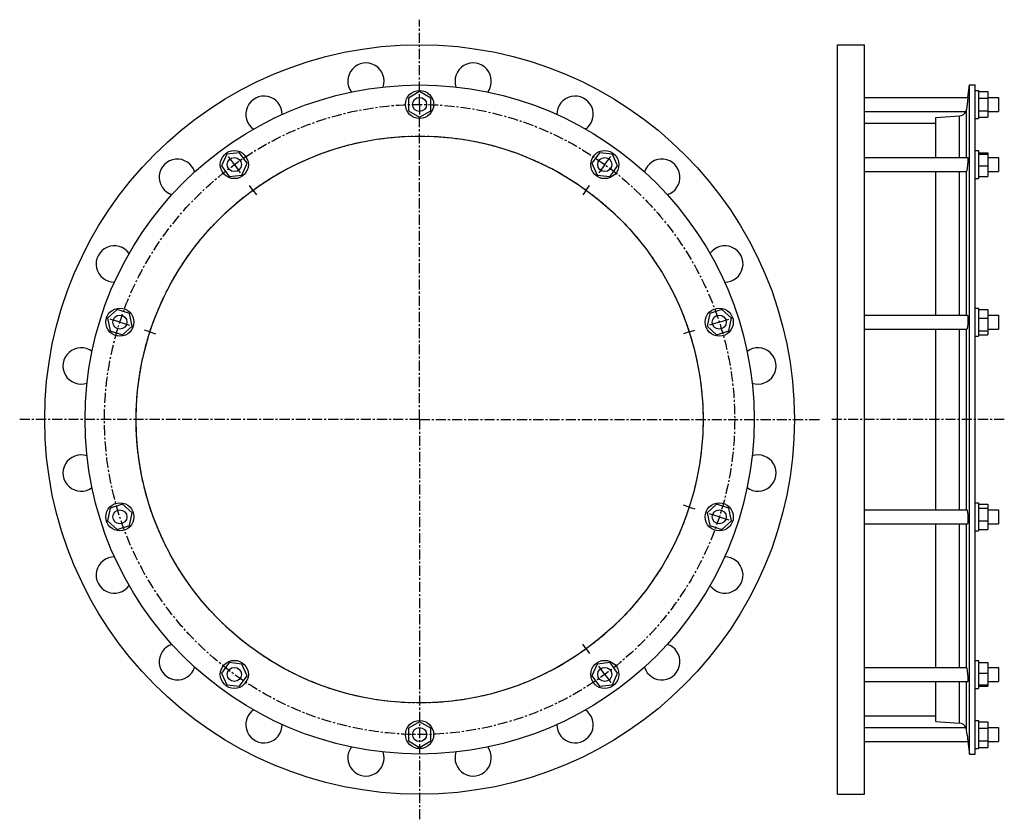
# Model space of a CAD drawing. Header units: millimetres. Extents: x -377 to 463, y -204 to 478.
import ezdxf

# ---------------------------------------------------------------- set-up
doc = ezdxf.new("R2010")
doc.units = ezdxf.units.MM
doc.header["$LTSCALE"] = 23.1
doc.linetypes.add('CENTER', pattern=[0.6, 0.375, -0.075, 0.075, -0.075])
doc.layers.get('0').update_dxf_attribs({"linetype": 'CONTINUOUS'})
doc.layers.add('AXES', color=7, linetype='CONTINUOUS')
doc.layers.add('ROUNDS', color=7, linetype='CONTINUOUS')

msp = doc.modelspace()

# ---------------------------------------------------------------- linework, layer by layer
at = {"color": 7, "linetype": 'Continuous'}
for p, q in [((320.71, -182.87), (320.71, 457.13)), ((320.71, 457.13), (343.71, 457.13)), ((343.71, -182.87), (343.71, 457.13)), ((433.4, -148.47), (433.4, 422.73)), ((433.4, 422.73), (438.16, 422.73)), ((438.16, -148.47), (438.16, 422.73)), ((-36.01, 417.1), (-45.51, 411.62)), ((-26.51, 411.62), (-36.01, 417.1)), ((438.16, 418.13), (441.16, 418.13)), ((441.16, 418.13), (441.16, 394.13)), ((441.16, 417.1), (449.16, 417.1)), ((449.16, 417.1), (449.16, 395.16)), ((-45.51, 411.62), (-45.51, 400.65)), ((-26.51, 400.65), (-26.51, 411.62)), ((441.16, 411.62), (449.16, 411.62)), ((-45.51, 400.65), (-36.01, 395.16)), ((-36.01, 395.16), (-26.51, 400.65)), ((441.16, 400.65), (449.16, 400.65)), ((441.16, 395.16), (449.16, 395.16)), ((343.71, 390.23), (404.82, 390.23)), ((404.82, 360.76), (404.82, 395.01)), ((438.16, 394.13), (441.16, 394.13)), ((-200.58, 363.63), (-205.04, 353.61)), ((-189.67, 364.78), (-200.58, 363.63)), ((-183.22, 355.91), (-189.67, 364.78)), ((117.64, 364.78), (111.19, 355.91)), ((128.55, 363.63), (117.64, 364.78)), ((133.01, 353.61), (128.55, 363.63)), ((438.16, 366.76), (441.16, 366.76)), ((441.16, 366.76), (441.16, 342.76)), ((441.16, 364.78), (449.16, 364.78)), ((441.16, 363.63), (449.16, 363.63)), ((449.16, 364.78), (449.16, 344.74)), ((-205.04, 353.61), (-198.59, 344.74)), ((-187.68, 345.88), (-183.22, 355.91)), ((111.19, 355.91), (115.65, 345.88)), ((126.56, 344.74), (133.01, 353.61)), ((441.16, 353.61), (449.16, 353.61)), ((-198.59, 344.74), (-187.68, 345.88)), ((115.65, 345.88), (126.56, 344.74)), ((404.82, 226.26), (404.82, 348.76)), ((441.16, 344.74), (449.16, 344.74)), ((438.16, 342.76), (441.16, 342.76)), ((-294.13, 230.99), (-302.28, 223.65)), ((-283.7, 227.6), (-294.13, 230.99)), ((-281.42, 216.87), (-283.7, 227.6)), ((211.67, 227.6), (209.39, 216.87)), ((222.1, 230.99), (211.67, 227.6)), ((230.25, 223.65), (222.1, 230.99)), ((438.16, 232.26), (441.16, 232.26)), ((441.16, 232.26), (441.16, 208.26)), ((441.16, 230.99), (449.16, 230.99)), ((449.16, 230.99), (449.16, 209.53)), ((-302.28, 223.65), (-300, 212.92)), ((227.97, 212.92), (230.25, 223.65)), ((441.16, 223.65), (449.16, 223.65)), ((-300, 212.92), (-289.57, 209.53)), ((-289.57, 209.53), (-281.42, 216.87)), ((209.39, 216.87), (217.54, 209.53)), ((217.54, 209.53), (227.97, 212.92)), ((404.82, 60.01), (404.82, 214.26)), ((441.16, 212.92), (449.16, 212.92)), ((438.16, 208.26), (441.16, 208.26)), ((441.16, 209.53), (449.16, 209.53)), ((-300, 61.35), (-302.28, 50.62)), ((-289.57, 64.74), (-300, 61.35)), ((-281.42, 57.4), (-289.57, 64.74)), ((217.54, 64.74), (209.39, 57.4)), ((227.97, 61.35), (217.54, 64.74)), ((230.25, 50.62), (227.97, 61.35)), ((438.16, 66.01), (441.16, 66.01)), ((441.16, 66.01), (441.16, 42.01)), ((441.16, 64.74), (449.16, 64.74)), ((441.16, 61.35), (449.16, 61.35)), ((449.16, 64.74), (449.16, 43.28)), ((-302.28, 50.62), (-294.13, 43.28)), ((-283.7, 46.67), (-281.42, 57.4)), ((209.39, 57.4), (211.67, 46.67)), ((222.1, 43.28), (230.25, 50.62)), ((441.16, 50.62), (449.16, 50.62)), ((-294.13, 43.28), (-283.7, 46.67)), ((211.67, 46.67), (222.1, 43.28)), ((404.82, -74.49), (404.82, 48.01)), ((441.16, 43.28), (449.16, 43.28)), ((438.16, 42.01), (441.16, 42.01)), ((-198.59, -70.47), (-205.04, -79.35)), ((-187.68, -71.62), (-198.59, -70.47)), ((-183.22, -81.64), (-187.68, -71.62)), ((115.65, -71.62), (111.19, -81.64)), ((126.56, -70.47), (115.65, -71.62)), ((133.01, -79.35), (126.56, -70.47)), ((438.16, -68.49), (441.16, -68.49)), ((441.16, -68.49), (441.16, -92.49)), ((441.16, -70.47), (449.16, -70.47)), ((449.16, -70.47), (449.16, -90.51)), ((-205.04, -79.35), (-200.58, -89.37)), ((-189.67, -90.51), (-183.22, -81.64)), ((111.19, -81.64), (117.64, -90.51)), ((128.55, -89.37), (133.01, -79.35)), ((441.16, -79.35), (449.16, -79.35)), ((-200.58, -89.37), (-189.67, -90.51)), ((117.64, -90.51), (128.55, -89.37)), ((404.82, -120.75), (404.82, -86.49)), ((441.16, -89.37), (449.16, -89.37)), ((441.16, -90.51), (449.16, -90.51)), ((438.16, -92.49), (441.16, -92.49)), ((343.71, -115.97), (404.82, -115.97)), ((-36.01, -120.9), (-45.51, -126.38)), ((-26.51, -126.38), (-36.01, -120.9)), ((438.16, -119.87), (441.16, -119.87)), ((441.16, -119.87), (441.16, -143.87)), ((441.16, -120.9), (449.16, -120.9)), ((449.16, -120.9), (449.16, -142.84)), ((-45.51, -126.38), (-45.51, -137.35)), ((-26.51, -137.35), (-26.51, -126.38)), ((441.16, -126.38), (449.16, -126.38)), ((-45.51, -137.35), (-36.01, -142.84)), ((-36.01, -142.84), (-26.51, -137.35)), ((441.16, -137.35), (449.16, -137.35)), ((441.16, -142.84), (449.16, -142.84)), ((433.4, -148.47), (438.16, -148.47)), ((438.16, -143.87), (441.16, -143.87)), ((320.71, -182.87), (343.71, -182.87))]:
    msp.add_line(p, q, dxfattribs=at)
for centre, radius in [((-36.01, 137.13), 320), ((-36.01, 137.13), 285.6), ((-36.01, 406.13), 12), ((-36.01, 137.13), 242), ((-194.13, 354.76), 12), ((122.1, 354.76), 12), ((-291.85, 220.26), 12), ((219.82, 220.26), 12), ((-291.85, 54.01), 12), ((219.82, 54.01), 12), ((-194.13, -80.49), 12), ((122.1, -80.49), 12), ((-36.01, -131.87), 12)]:
    msp.add_circle(centre, radius, dxfattribs=at)
at = {"layer": 'AXES', "color": 7, "linetype": 'CENTER'}
for p, q in [((-36.01, 417.13), (-36.01, 478.49)), ((-36.01, 406.13), (-36.01, 417.13)), ((-36.01, 406.13), (-36.01, 395.13)), ((-36.01, 137.13), (-36.01, 395.13)), ((-194.13, 354.76), (-200.59, 363.66)), ((122.1, 354.76), (128.57, 363.66)), ((-194.13, 354.76), (-187.66, 345.86)), ((122.1, 354.76), (115.63, 345.86)), ((-178.26, 332.92), (-181.2, 336.96)), ((106.23, 332.92), (109.17, 336.96)), ((-178.26, 332.92), (-175.32, 328.87)), ((106.23, 332.92), (103.29, 328.87)), ((-291.85, 220.26), (-302.31, 223.66)), ((-291.85, 220.26), (-281.39, 216.86)), ((219.82, 220.26), (209.36, 216.86)), ((219.82, 220.26), (230.28, 223.66)), ((-266.17, 211.92), (-270.93, 213.46)), ((-266.17, 211.92), (-261.41, 210.37)), ((194.14, 211.92), (189.39, 210.37)), ((194.14, 211.92), (198.9, 213.46)), ((-36.01, 137.13), (-377.37, 137.13)), ((-36.01, 137.13), (-36.01, -204.22)), ((-36.01, 137.13), (305.34, 137.13)), ((463.16, 137.13), (315.71, 137.13)), ((194.14, 62.35), (189.39, 63.9)), ((194.14, 62.35), (198.9, 60.81)), ((219.82, 54.01), (209.36, 57.41)), ((219.82, 54.01), (230.28, 50.61)), ((106.23, -58.65), (103.29, -54.6)), ((106.23, -58.65), (109.17, -62.69)), ((122.1, -80.49), (115.63, -71.59)), ((122.1, -80.49), (128.57, -89.39))]:
    msp.add_line(p, q, dxfattribs=at)
at = {"layer": 'AXES', "color": 7, "linetype": 'Continuous'}
for p, q in [((432.11, 412.13), (433.4, 422.73)), ((343.71, 412.13), (432.11, 412.13)), ((432.11, 412.13), (431.39, 406.13)), ((449.16, 412.13), (458.16, 412.13)), ((458.16, 412.13), (458.16, 400.13)), ((431.65, 408.27), (431.39, 406.13)), ((431.81, 409.55), (431.73, 408.93)), ((343.71, 400.13), (430.41, 400.13)), ((449.16, 400.13), (458.16, 400.13)), ((343.71, 360.76), (431.98, 360.76)), ((449.16, 360.76), (458.16, 360.76)), ((458.16, 360.76), (458.16, 348.76)), ((343.71, 348.76), (430.77, 348.76)), ((449.16, 348.76), (458.16, 348.76)), ((343.71, 226.26), (431.62, 226.26)), ((449.16, 226.26), (458.16, 226.26)), ((458.16, 226.26), (458.16, 214.26)), ((343.71, 214.26), (431.17, 214.26)), ((449.16, 214.26), (458.16, 214.26)), ((343.71, 60.01), (431.17, 60.01)), ((449.16, 60.01), (458.16, 60.01)), ((458.16, 60.01), (458.16, 48.01)), ((343.71, 48.01), (431.62, 48.01)), ((449.16, 48.01), (458.16, 48.01)), ((343.71, -74.49), (430.77, -74.49)), ((449.16, -74.49), (458.16, -74.49)), ((458.16, -74.49), (458.16, -86.49)), ((343.71, -86.49), (431.98, -86.49)), ((449.16, -86.49), (458.16, -86.49)), ((343.71, -125.87), (430.41, -125.87)), ((449.16, -125.87), (458.16, -125.87)), ((458.16, -125.87), (458.16, -137.87)), ((431.39, -131.87), (432.11, -137.87)), ((343.71, -137.87), (432.11, -137.87)), ((431.87, -135.86), (432.03, -137.18)), ((432.03, -137.18), (432.09, -137.69)), ((432.09, -137.69), (433.4, -148.47)), ((449.16, -137.87), (458.16, -137.87))]:
    msp.add_line(p, q, dxfattribs=at)
at = {"layer": 'AXES', "color": 9, "linetype": 'Continuous'}
for p, q in [((430.86, 360.76), (430.86, 401.81)), ((430.86, 226.26), (430.86, 348.82)), ((430.86, 60.01), (430.86, 214.26)), ((430.86, -74.55), (430.86, 48.01)), ((430.86, -127.55), (430.86, -86.49))]:
    msp.add_line(p, q, dxfattribs=at)
at = {"layer": 'AXES', "color": 7, "linetype": 'Continuous'}
for centre in [(-36.01, 406.13), (-194.13, 354.76), (122.1, 354.76), (-291.85, 220.26), (219.82, 220.26), (-291.85, 54.01), (219.82, 54.01), (-194.13, -80.49), (122.1, -80.49), (-36.01, -131.87)]:
    msp.add_circle(centre, 6, dxfattribs=at)
at = {"layer": 'AXES', "color": 7, "linetype": 'CENTER'}
for radius in [269, 242]:
    msp.add_circle((-36.01, 137.13), radius, dxfattribs=at)
at = {"layer": 'AXES', "color": 7, "linetype": 'Continuous'}
for centre, radius, start, end in [((-81.77, 426.03), 15.5, 341.04389, 216.94652), ((9.74, 426.03), 15.5, 323.04389, 198.94652), ((-168.81, 397.75), 15.5, 359.04389, 234.94652), ((96.78, 397.75), 15.5, 305.04389, 180.94652), ((424.55, 402.61), 6.36, 273.55948, 337.05622), ((424.8, 402.56), 6.11, 336.59188, 352.97244), ((-242.84, 343.96), 15.5, 17.04389, 252.94652), ((170.81, 343.96), 15.5, 287.04389, 162.94652), ((-296.63, 269.93), 15.5, 35.04389, 270.94652), ((224.61, 269.93), 15.5, 269.04389, 144.94652), ((-324.91, 182.89), 15.5, 53.04389, 288.94652), ((252.88, 182.89), 15.5, 251.04389, 126.94652), ((-324.91, 91.38), 15.5, 71.04389, 306.94652), ((252.88, 91.38), 15.5, 233.04389, 108.94652), ((-296.63, 4.34), 15.5, 89.04389, 324.94652), ((224.61, 4.34), 15.5, 215.04389, 90.94652), ((-242.84, -69.7), 15.5, 107.04389, 342.94652), ((170.81, -69.7), 15.5, 197.04389, 72.94652), ((-168.81, -123.49), 15.5, 125.04389, 0.94652), ((96.78, -123.49), 15.5, 179.04389, 54.94652), ((424.55, -128.35), 6.36, 22.94378, 86.44052), ((424.8, -128.29), 6.11, 7.02756, 23.40812), ((-1750.82, -397.25), 2198.29, 6.93368, 7.04716), ((-81.77, -151.77), 15.5, 143.04389, 18.94652), ((9.74, -151.77), 15.5, 161.04389, 36.94652)]:
    msp.add_arc(centre, radius, start, end, dxfattribs=at)
for points, knots in [([(431.39, 406.13), (431.34, 405.73), (431.17, 404.29), (430.99, 402.85), (430.86, 401.81)], [0, 0, 0, 0, 0.276892, 1, 1, 1, 1]), ([(431.98, 360.76), (431.99, 360.76), (432, 360.75), (432.02, 360.73), (432.04, 360.69), (432.05, 360.62), (432.07, 360.52), (432.09, 360.4), (432.1, 360.25), (432.11, 360.07), (432.11, 359.78), (432.11, 359.36), (432.1, 358.8), (432.07, 358.16), (432.02, 357.19), (431.93, 355.89), (431.78, 354.29), (431.6, 352.73), (431.46, 351.71), (431.39, 351.23)], [0, 0, 0, 0, 0.003232, 0.005505, 0.008374, 0.016078, 0.026525, 0.039747, 0.055716, 0.074379, 0.095661, 0.145688, 0.204883, 0.272125, 0.346133, 0.50869, 0.680286, 0.848157, 1, 1, 1, 1]), ([(430.77, 348.76), (430.79, 348.76), (430.83, 348.77), (430.85, 348.8), (430.86, 348.82)], [0, 0, 0, 0, 0.46298, 1, 1, 1, 1]), ([(431.39, 351.23), (431.35, 350.93), (431.28, 350.5), (431.18, 349.97), (431.11, 349.63), (431.05, 349.35), (430.98, 349.12), (430.93, 348.95), (430.88, 348.85), (430.86, 348.82)], [0, 0, 0, 0, 0.366569, 0.52409, 0.662335, 0.779963, 0.875884, 0.949318, 1, 1, 1, 1]), ([(431.62, 226.26), (431.67, 226.26), (431.72, 226.19), (431.76, 226.11), (431.8, 226.02), (431.85, 225.88), (431.89, 225.67), (431.94, 225.42), (431.98, 225.14), (432.02, 224.68), (432.07, 224.03), (432.12, 222.82), (432.12, 221.15), (432.05, 219.44), (431.96, 218.08), (431.87, 217.14), (431.77, 216.3), (431.66, 215.59), (431.54, 215.01), (431.45, 214.69), (431.39, 214.55)], [0, 0, 0, 0, 0.012611, 0.017588, 0.023406, 0.037639, 0.055367, 0.076534, 0.101027, 0.128687, 0.192708, 0.266721, 0.435383, 0.613829, 0.699786, 0.780001, 0.852054, 0.913823, 0.963558, 1, 1, 1, 1]), ([(431.39, 214.55), (431.38, 214.51), (431.34, 214.43), (431.28, 214.32), (431.21, 214.26), (431.17, 214.26)], [0, 0, 0, 0, 0.366344, 0.649259, 1, 1, 1, 1]), ([(431.17, 60.01), (431.21, 60.01), (431.28, 59.94), (431.34, 59.83), (431.38, 59.76), (431.39, 59.71)], [0, 0, 0, 0, 0.35074, 0.633656, 1, 1, 1, 1]), ([(431.39, 59.71), (431.45, 59.58), (431.54, 59.25), (431.66, 58.68), (431.77, 57.96), (431.87, 57.12), (431.96, 56.18), (432.05, 54.82), (432.12, 53.11), (432.12, 51.45), (432.07, 50.24), (432.02, 49.58), (431.98, 49.13), (431.94, 48.84), (431.89, 48.59), (431.85, 48.39), (431.8, 48.25), (431.76, 48.15), (431.72, 48.07), (431.67, 48.01), (431.62, 48.01)], [0, 0, 0, 0, 0.036442, 0.086177, 0.147946, 0.219999, 0.300215, 0.386173, 0.564618, 0.73328, 0.807293, 0.871313, 0.898973, 0.923466, 0.944633, 0.962361, 0.976594, 0.982412, 0.987389, 1, 1, 1, 1]), ([(430.86, -74.55), (430.85, -74.53), (430.83, -74.5), (430.79, -74.49), (430.77, -74.49)], [0, 0, 0, 0, 0.53702, 1, 1, 1, 1]), ([(430.86, -74.55), (430.88, -74.59), (430.93, -74.68), (430.98, -74.85), (431.05, -75.08), (431.11, -75.37), (431.18, -75.7), (431.28, -76.24), (431.35, -76.67), (431.39, -76.97)], [0, 0, 0, 0, 0.050682, 0.124116, 0.220036, 0.337665, 0.47591, 0.633431, 1, 1, 1, 1]), ([(431.39, -76.97), (431.46, -77.45), (431.6, -78.46), (431.78, -80.02), (431.93, -81.62), (432.02, -82.92), (432.07, -83.89), (432.1, -84.53), (432.11, -85.1), (432.11, -85.51), (432.11, -85.8), (432.1, -85.98), (432.09, -86.13), (432.07, -86.26), (432.05, -86.36), (432.04, -86.42), (432.02, -86.46), (432, -86.48), (431.99, -86.49), (431.98, -86.49)], [0, 0, 0, 0, 0.151843, 0.319714, 0.49131, 0.653868, 0.727876, 0.795118, 0.854312, 0.90434, 0.925621, 0.944284, 0.960253, 0.973475, 0.983923, 0.991626, 0.994495, 0.996768, 1, 1, 1, 1])]:
    msp.add_open_spline(points, degree=3, knots=knots, dxfattribs=at)
at = {"layer": 'ROUNDS', "color": 7, "linetype": 'Continuous'}
for p, q in [((404.82, 395.01), (424.94, 396.26)), ((404.82, -120.75), (424.94, -122))]:
    msp.add_line(p, q, dxfattribs=at)
at = {"layer": 'ROUNDS', "color": 9, "linetype": 'Continuous'}
for p, q in [((424.94, 360.76), (424.94, 396.26)), ((424.94, 226.26), (424.94, 348.76)), ((424.94, 60.01), (424.94, 214.26)), ((424.94, -74.49), (424.94, 48.01)), ((424.94, -122), (424.94, -86.49))]:
    msp.add_line(p, q, dxfattribs=at)

doc.saveas('drawing.dxf')
